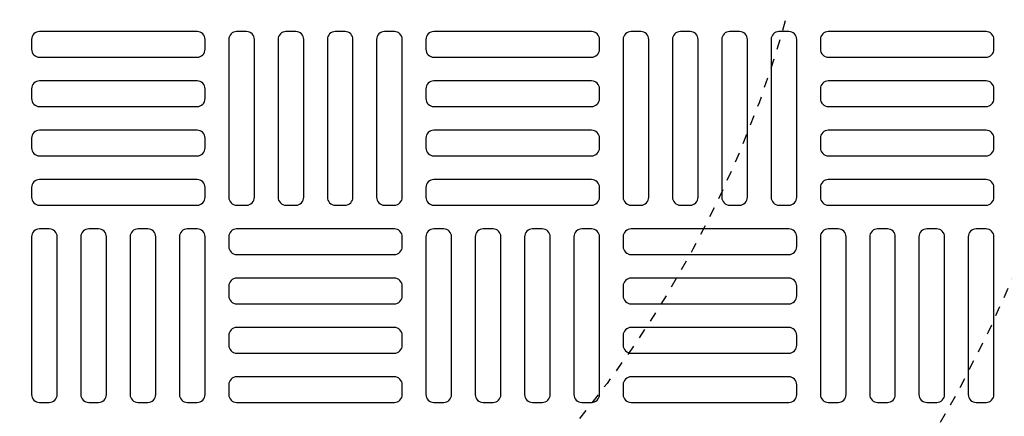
# Model space of a CAD drawing. Extents: x 1081 to 2220, y 0 to 2796.
# Tile 115 of 161: x 1779 to 1789, y 1310 to 1314. Entities that reach past the tile are written whole.
import ezdxf

# ---------------------------------------------------------------- set-up
doc = ezdxf.new("R2010")
doc.units = 0
doc.header["$MEASUREMENT"] = 0
doc.header["$PDSIZE"] = 1
doc.linetypes.add('HIDDEN2', pattern=[0.28125, 0.1875, -0.09375])
doc.layers.get('DEFPOINTS').update_dxf_attribs({"linetype": 'CONTINUOUS'})
for name, color, linetype in [('DIM', 3, 'CONTINUOUS'), ('TANK-MANHOLE-COVER-40', 2, 'CONTINUOUS'), ('TANK-MANHOLE-COVER-HATCH-40', 252, 'CONTINUOUS'), ('TANK-SLOPE', 3, 'CONTINUOUS')]:
    doc.layers.add(name, color=color, linetype=linetype)
doc.styles.add('SIMPLEX', font='simplex')
doc.dimstyles.new('DIM64', dxfattribs={"dimscale": 64, "dimtxt": 0.09375, "dimasz": 0.09375, "dimexe": 0.0625, "dimexo": 0.0625, "dimgap": 0.046875, "dimtad": 1, "dimdec": 4, "dimzin": 3, "dimdsep": 46, "dimlunit": 4, "dimtxsty": 'SIMPLEX', "dimcen": 0, "dimclrd": 256, "dimclre": 256, "dimclrt": 256, "dimadec": 0, "dimazin": 0, "dimtfac": 1, "dimtdec": 4, "dimtmove": 0, "dimatfit": 3, "dimfxl": 1, "dimfrac": 2, "dimtolj": 1, "dimtzin": 0, "dimarcsym": 0})

# ---------------------------------------------------------------- blocks, each defined once
blk = doc.blocks.new('*D63')
at = {"layer": 'DEFPOINTS', "color": 0, "transparency": 16777216}
for p in [(1524.635, 1317.0184), (1875.135, 1317.0184), (1524.635, 1188.0184)]:
    blk.add_point(p, dxfattribs=at)
at = {"layer": 'DIM', "lineweight": -2, "transparency": 16777216}
for p, q in [((1524.635, 1313.0184), (1524.635, 1184.0184)), ((1869.135, 1188.0184), (1530.635, 1188.0184))]:
    blk.add_line(p, q, dxfattribs=at)
at = {"layer": 'DIM', "transparency": 16777216}
for points in [[(1530.635, 1189.0184), (1530.635, 1187.0184), (1524.635, 1188.0184)], [(1869.135, 1189.0184), (1869.135, 1187.0184), (1875.135, 1188.0184)]]:
    blk.add_solid(points, dxfattribs=at)
at = {"layer": 'DIM', "transparency": 16777216, "insert": (1699.885, 1195.5898), "char_height": 6, "attachment_point": 5, "style": 'SIMPLEX'}
blk.add_mtext('\\A1;29\'-2 1/2" (F.V. TANK LENGTH)', dxfattribs=at)

msp = doc.modelspace()

# ---------------------------------------------------------------- linework, layer by layer
at = {"layer": 'DEFPOINTS', "color": 8, "linetype": 'HIDDEN2', "ltscale": 0.125}
msp.add_circle((1775.88576, 1317.01839), 14, dxfattribs=at)
msp.add_circle((1775.88576, 1317.01839), 14, dxfattribs=at)
at = {"layer": 'DEFPOINTS', "color": 8, "linetype": 'HIDDEN2', "ltscale": 0.5}
msp.add_circle((1775.88576, 1317.01839), 11, dxfattribs=at)
msp.add_circle((1775.88576, 1317.01839), 11, dxfattribs=at)
at = {"layer": 'TANK-MANHOLE-COVER-40', "color": 4, "linetype": 'Continuous'}
msp.add_circle((1775.88499, 1317.01839), 22.63902, dxfattribs=at)
at = {"layer": 'TANK-MANHOLE-COVER-40', "color": 1, "linetype": 'Continuous'}
msp.add_circle((1775.88499, 1317.01839), 22.44094, dxfattribs=at)
at = {"layer": 'TANK-MANHOLE-COVER-40', "color": 2, "linetype": 'Continuous'}
msp.add_circle((1775.88499, 1317.01839), 21.65354, dxfattribs=at)
at = {"layer": 'TANK-MANHOLE-COVER-HATCH-40', "linetype": 'Continuous', "flags": 128}
for points in [[(1778.95586, 1313.77036, 0.4142136), (1779.0346, 1313.69162), (1780.6094, 1313.69162, 0.4142136), (1780.68814, 1313.77036), (1780.68814, 1313.86879, 0.4142136), (1780.6094, 1313.94753), (1779.0346, 1313.94753, 0.4142136), (1778.95586, 1313.86879)], [(1781.0031, 1313.94753, 0.4142136), (1780.92436, 1313.86879), (1780.92436, 1312.29398, 0.4142136), (1781.0031, 1312.21524), (1781.10153, 1312.21524, 0.4142136), (1781.18027, 1312.29398), (1781.18027, 1313.86879, 0.4142136), (1781.10153, 1313.94753)], [(1781.49523, 1313.94753, 0.4142136), (1781.41649, 1313.86879), (1781.41649, 1312.29398, 0.4142136), (1781.49523, 1312.21524), (1781.59365, 1312.21524, 0.4142136), (1781.67239, 1312.29398), (1781.67239, 1313.86879, 0.4142136), (1781.59365, 1313.94753)], [(1781.98735, 1313.94753, 0.4142136), (1781.90861, 1313.86879), (1781.90861, 1312.29398, 0.4142136), (1781.98735, 1312.21524), (1782.08578, 1312.21524, 0.4142136), (1782.16452, 1312.29398), (1782.16452, 1313.86879, 0.4142136), (1782.08578, 1313.94753)], [(1782.47948, 1313.94753, 0.4142136), (1782.40074, 1313.86879), (1782.40074, 1312.29398, 0.4142136), (1782.47948, 1312.21524), (1782.57791, 1312.21524, 0.4142136), (1782.65665, 1312.29398), (1782.65665, 1313.86879, 0.4142136), (1782.57791, 1313.94753)], [(1782.89287, 1313.77036, 0.4142136), (1782.97161, 1313.69162), (1784.54641, 1313.69162, 0.4142136), (1784.62515, 1313.77036), (1784.62515, 1313.86879, 0.4142136), (1784.54641, 1313.94753), (1782.97161, 1313.94753, 0.4142136), (1782.89287, 1313.86879)], [(1784.94011, 1313.94753, 0.4142136), (1784.86137, 1313.86879), (1784.86137, 1312.29398, 0.4142136), (1784.94011, 1312.21524), (1785.03854, 1312.21524, 0.4142136), (1785.11728, 1312.29398), (1785.11728, 1313.86879, 0.4142136), (1785.03854, 1313.94753)], [(1785.43224, 1313.94753, 0.4142136), (1785.3535, 1313.86879), (1785.3535, 1312.29398, 0.4142136), (1785.43224, 1312.21524), (1785.53066, 1312.21524, 0.4142136), (1785.6094, 1312.29398), (1785.6094, 1313.86879, 0.4142136), (1785.53066, 1313.94753)], [(1785.92436, 1313.94753, 0.4142136), (1785.84562, 1313.86879), (1785.84562, 1312.29398, 0.4142136), (1785.92436, 1312.21524), (1786.02279, 1312.21524, 0.4142136), (1786.10153, 1312.29398), (1786.10153, 1313.86879, 0.4142136), (1786.02279, 1313.94753)], [(1786.41649, 1313.94753, 0.4142136), (1786.33775, 1313.86879), (1786.33775, 1312.29398, 0.4142136), (1786.41649, 1312.21524), (1786.51491, 1312.21524, 0.4142136), (1786.59365, 1312.29398), (1786.59365, 1313.86879, 0.4142136), (1786.51491, 1313.94753)], [(1786.82987, 1313.77036, 0.4142136), (1786.90861, 1313.69162), (1788.48342, 1313.69162, 0.4142136), (1788.56216, 1313.77036), (1788.56216, 1313.86879, 0.4142136), (1788.48342, 1313.94753), (1786.90861, 1313.94753, 0.4142136), (1786.82987, 1313.86879)], [(1778.95586, 1313.27823, 0.4142136), (1779.0346, 1313.19949), (1780.6094, 1313.19949, 0.4142136), (1780.68814, 1313.27823), (1780.68814, 1313.37666, 0.4142136), (1780.6094, 1313.4554), (1779.0346, 1313.4554, 0.4142136), (1778.95586, 1313.37666)], [(1782.89287, 1313.27823, 0.4142136), (1782.97161, 1313.19949), (1784.54641, 1313.19949, 0.4142136), (1784.62515, 1313.27823), (1784.62515, 1313.37666, 0.4142136), (1784.54641, 1313.4554), (1782.97161, 1313.4554, 0.4142136), (1782.89287, 1313.37666)], [(1786.82987, 1313.27823, 0.4142136), (1786.90861, 1313.19949), (1788.48342, 1313.19949, 0.4142136), (1788.56216, 1313.27823), (1788.56216, 1313.37666, 0.4142136), (1788.48342, 1313.4554), (1786.90861, 1313.4554, 0.4142136), (1786.82987, 1313.37666)], [(1778.95586, 1312.78611, 0.4142136), (1779.0346, 1312.70737), (1780.6094, 1312.70737, 0.4142136), (1780.68814, 1312.78611), (1780.68814, 1312.88453, 0.4142136), (1780.6094, 1312.96327), (1779.0346, 1312.96327, 0.4142136), (1778.95586, 1312.88453)], [(1782.89287, 1312.78611, 0.4142136), (1782.97161, 1312.70737), (1784.54641, 1312.70737, 0.4142136), (1784.62515, 1312.78611), (1784.62515, 1312.88453, 0.4142136), (1784.54641, 1312.96327), (1782.97161, 1312.96327, 0.4142136), (1782.89287, 1312.88453)], [(1786.82987, 1312.78611, 0.4142136), (1786.90861, 1312.70737), (1788.48342, 1312.70737, 0.4142136), (1788.56216, 1312.78611), (1788.56216, 1312.88453, 0.4142136), (1788.48342, 1312.96327), (1786.90861, 1312.96327, 0.4142136), (1786.82987, 1312.88453)], [(1778.95586, 1312.29398, 0.4142136), (1779.0346, 1312.21524), (1780.6094, 1312.21524, 0.4142136), (1780.68814, 1312.29398), (1780.68814, 1312.39241, 0.4142136), (1780.6094, 1312.47115), (1779.0346, 1312.47115, 0.4142136), (1778.95586, 1312.39241)], [(1782.89287, 1312.29398, 0.4142136), (1782.97161, 1312.21524), (1784.54641, 1312.21524, 0.4142136), (1784.62515, 1312.29398), (1784.62515, 1312.39241, 0.4142136), (1784.54641, 1312.47115), (1782.97161, 1312.47115, 0.4142136), (1782.89287, 1312.39241)], [(1786.82987, 1312.29398, 0.4142136), (1786.90861, 1312.21524), (1788.48342, 1312.21524, 0.4142136), (1788.56216, 1312.29398), (1788.56216, 1312.39241, 0.4142136), (1788.48342, 1312.47115), (1786.90861, 1312.47115, 0.4142136), (1786.82987, 1312.39241)], [(1779.0346, 1311.97902, 0.4142136), (1778.95586, 1311.90028), (1778.95586, 1310.32548, 0.4142136), (1779.0346, 1310.24674), (1779.13302, 1310.24674, 0.4142136), (1779.21176, 1310.32548), (1779.21176, 1311.90028, 0.4142136), (1779.13302, 1311.97902)], [(1779.52672, 1311.97902, 0.4142136), (1779.44798, 1311.90028), (1779.44798, 1310.32548, 0.4142136), (1779.52672, 1310.24674), (1779.62515, 1310.24674, 0.4142136), (1779.70389, 1310.32548), (1779.70389, 1311.90028, 0.4142136), (1779.62515, 1311.97902)], [(1780.01885, 1311.97902, 0.4142136), (1779.94011, 1311.90028), (1779.94011, 1310.32548, 0.4142136), (1780.01885, 1310.24674), (1780.11728, 1310.24674, 0.4142136), (1780.19602, 1310.32548), (1780.19602, 1311.90028, 0.4142136), (1780.11728, 1311.97902)], [(1780.51098, 1311.97902, 0.4142136), (1780.43224, 1311.90028), (1780.43224, 1310.32548, 0.4142136), (1780.51098, 1310.24674), (1780.6094, 1310.24674, 0.4142136), (1780.68814, 1310.32548), (1780.68814, 1311.90028, 0.4142136), (1780.6094, 1311.97902)], [(1782.65665, 1311.90028, 0.4142136), (1782.57791, 1311.97902), (1781.0031, 1311.97902, 0.4142136), (1780.92436, 1311.90028), (1780.92436, 1311.80186, 0.4142136), (1781.0031, 1311.72312), (1782.57791, 1311.72312, 0.4142136), (1782.65665, 1311.80186)], [(1782.97161, 1311.97902, 0.4142136), (1782.89287, 1311.90028), (1782.89287, 1310.32548, 0.4142136), (1782.97161, 1310.24674), (1783.07003, 1310.24674, 0.4142136), (1783.14877, 1310.32548), (1783.14877, 1311.90028, 0.4142136), (1783.07003, 1311.97902)], [(1783.46373, 1311.97902, 0.4142136), (1783.38499, 1311.90028), (1783.38499, 1310.32548, 0.4142136), (1783.46373, 1310.24674), (1783.56216, 1310.24674, 0.4142136), (1783.6409, 1310.32548), (1783.6409, 1311.90028, 0.4142136), (1783.56216, 1311.97902)], [(1783.95586, 1311.97902, 0.4142136), (1783.87712, 1311.90028), (1783.87712, 1310.32548, 0.4142136), (1783.95586, 1310.24674), (1784.05428, 1310.24674, 0.4142136), (1784.13302, 1310.32548), (1784.13302, 1311.90028, 0.4142136), (1784.05428, 1311.97902)], [(1784.44798, 1311.97902, 0.4142136), (1784.36924, 1311.90028), (1784.36924, 1310.32548, 0.4142136), (1784.44798, 1310.24674), (1784.54641, 1310.24674, 0.4142136), (1784.62515, 1310.32548), (1784.62515, 1311.90028, 0.4142136), (1784.54641, 1311.97902)], [(1786.59365, 1311.90028, 0.4142136), (1786.51491, 1311.97902), (1784.94011, 1311.97902, 0.4142136), (1784.86137, 1311.90028), (1784.86137, 1311.80186, 0.4142136), (1784.94011, 1311.72312), (1786.51491, 1311.72312, 0.4142136), (1786.59365, 1311.80186)], [(1786.90861, 1311.97902, 0.4142136), (1786.82987, 1311.90028), (1786.82987, 1310.32548, 0.4142136), (1786.90861, 1310.24674), (1787.00704, 1310.24674, 0.4142136), (1787.08578, 1310.32548), (1787.08578, 1311.90028, 0.4142136), (1787.00704, 1311.97902)], [(1787.40074, 1311.97902, 0.4142136), (1787.322, 1311.90028), (1787.322, 1310.32548, 0.4142136), (1787.40074, 1310.24674), (1787.49917, 1310.24674, 0.4142136), (1787.57791, 1310.32548), (1787.57791, 1311.90028, 0.4142136), (1787.49917, 1311.97902)], [(1787.89287, 1311.97902, 0.4142136), (1787.81413, 1311.90028), (1787.81413, 1310.32548, 0.4142136), (1787.89287, 1310.24674), (1787.99129, 1310.24674, 0.4142136), (1788.07003, 1310.32548), (1788.07003, 1311.90028, 0.4142136), (1787.99129, 1311.97902)], [(1788.38499, 1311.97902, 0.4142136), (1788.30625, 1311.90028), (1788.30625, 1310.32548, 0.4142136), (1788.38499, 1310.24674), (1788.48342, 1310.24674, 0.4142136), (1788.56216, 1310.32548), (1788.56216, 1311.90028, 0.4142136), (1788.48342, 1311.97902)], [(1782.65665, 1311.40816, 0.4142136), (1782.57791, 1311.4869), (1781.0031, 1311.4869, 0.4142136), (1780.92436, 1311.40816), (1780.92436, 1311.30973, 0.4142136), (1781.0031, 1311.23099), (1782.57791, 1311.23099, 0.4142136), (1782.65665, 1311.30973)], [(1786.59365, 1311.40816, 0.4142136), (1786.51491, 1311.4869), (1784.94011, 1311.4869, 0.4142136), (1784.86137, 1311.40816), (1784.86137, 1311.30973, 0.4142136), (1784.94011, 1311.23099), (1786.51491, 1311.23099, 0.4142136), (1786.59365, 1311.30973)], [(1782.65665, 1310.91603, 0.4142136), (1782.57791, 1310.99477), (1781.0031, 1310.99477, 0.4142136), (1780.92436, 1310.91603), (1780.92436, 1310.8176, 0.4142136), (1781.0031, 1310.73886), (1782.57791, 1310.73886, 0.4142136), (1782.65665, 1310.8176)], [(1786.59365, 1310.91603, 0.4142136), (1786.51491, 1310.99477), (1784.94011, 1310.99477, 0.4142136), (1784.86137, 1310.91603), (1784.86137, 1310.8176, 0.4142136), (1784.94011, 1310.73886), (1786.51491, 1310.73886, 0.4142136), (1786.59365, 1310.8176)], [(1782.65665, 1310.4239, 0.4142136), (1782.57791, 1310.50264), (1781.0031, 1310.50264, 0.4142136), (1780.92436, 1310.4239), (1780.92436, 1310.32548, 0.4142136), (1781.0031, 1310.24674), (1782.57791, 1310.24674, 0.4142136), (1782.65665, 1310.32548)], [(1786.59365, 1310.4239, 0.4142136), (1786.51491, 1310.50264), (1784.94011, 1310.50264, 0.4142136), (1784.86137, 1310.4239), (1784.86137, 1310.32548, 0.4142136), (1784.94011, 1310.24674), (1786.51491, 1310.24674, 0.4142136), (1786.59365, 1310.32548)]]:
    msp.add_lwpolyline(points, format="xyb", close=True, dxfattribs=at)
at = {"layer": 'TANK-SLOPE'}
msp.add_lwpolyline([(1712.95074, 1299.70852, -0.7443694), (1712.95028, 1334.32659), (1765.94557, 1350.20076, -1.343419), (1765.94645, 1283.83576)], format="xyb", close=True, dxfattribs=at)

# ---------------------------------------------------------------- dimensions: what is measured, and where the dimension line sits
at = {"layer": 'DIM'}
dim = msp.add_linear_dim(base=(1524.63499, 1188.01839), p1=(1875.13499, 1317.01839), p2=(1524.63499, 1317.01839), angle=180, text='<> (F.V. TANK LENGTH)', dimstyle='DIM64', override={"dimse1": 1}, dxfattribs=at)
dim.commit()
dim.dimension.update_dxf_attribs({"geometry": '*D63', "text_midpoint": (1699.88499, 1195.58982)})

doc.saveas('drawing.dxf')
